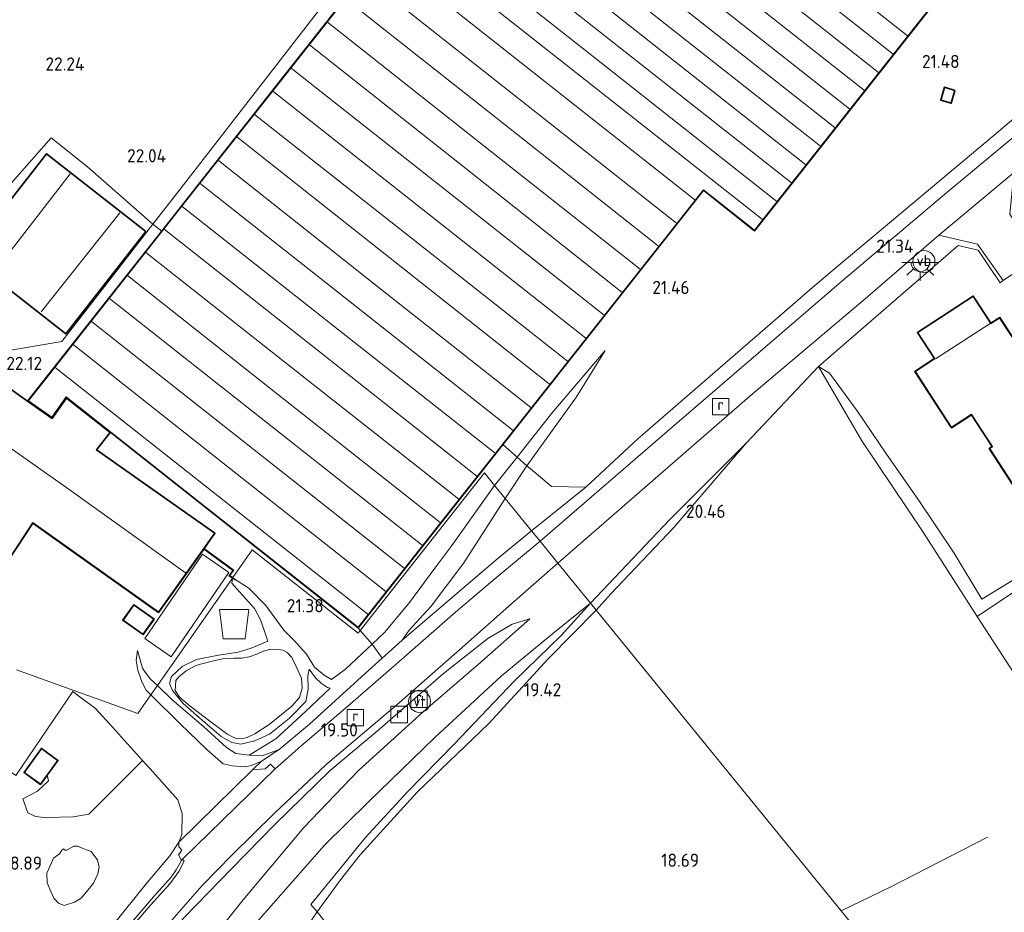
# Model space of a CAD drawing. Extents: x 196936 to 200438, y 361224 to 364196.
# Tile 67 of 256: x 197524 to 197659, y 363162 to 363284. Entities that reach past the tile are written whole.
import ezdxf
from ezdxf.enums import TextEntityAlignment as Align

# ---------------------------------------------------------------- set-up
doc = ezdxf.new("R2010")
doc.units = 0
for name, color, linetype, lineweight in [('B-ME-GR-BOUWLAND_AKKERBOUW-GV', 80, 'Continuous', 13), ('B-ME-GR-GRAS-GV', 60, 'Continuous', 13), ('B-ME-GR-HAAG-G', 90, 'GR-HAAG1', 13), ('B-ME-GW-TALUD_KRUIN-G', 90, 'Continuous', 18), ('B-ME-GW-TALUD_TEEN-G', 90, 'Continuous', 18), ('B-ME-IE-MEUBILAIR_WEGMEUBILAIR-S', 7, 'Continuous', 25), ('B-ME-IE-TERREINAFSCHEIDING_DOORGANG-G', 210, 'Continuous', 18), ('B-ME-IE-TERREINAFSCHEIDING_KUNSTMATIG_HEKWERK-G', 20, 'IE-TERREINAFSCHEIDING-KUNSTMATIG', 18), ('B-ME-IE-TERREINAFSCHEIDING_KUNSTMATIG_MUUR-GV', 90, 'Continuous', 18), ('B-ME-KG-KADASTRAAL_DAKRAND-G', 170, 'Continuous', 18), ('B-ME-KG-KADASTRAAL_NOK-G', 10, 'Continuous', 18), ('B-ME-KL-BRANDSTOF_LOCATIEPAAL-S', 40, 'Continuous', 25), ('B-ME-OG-BEBOUWING_BOERDERIJ-GV', 7, 'Continuous', 35), ('B-ME-OG-BEBOUWING_KAS-GV', 7, 'Continuous', 35), ('B-ME-OG-BEBOUWING_LOODS-GV', 7, 'Continuous', 35), ('B-ME-OG-BEBOUWING_SCHUUR-GV', 7, 'Continuous', 35), ('B-ME-OG-HOOGTEPUNT-S', 7, 'Continuous', 25), ('B-ME-OG-TERREIN_ERF-GV', 7, 'Continuous', 18), ('B-ME-OG-WATER_POEL-GV', 7, 'Continuous', 18), ('B-ME-RI-GWA_RIOOLPUT-S', 30, 'Continuous', 25), ('B-ME-RI-TANK_AARDGAS-GV', 7, 'Continuous', 18), ('B-ME-VH-VERHARDING_ASFALT-GV', 252, 'Continuous', 18), ('B-ME-VH-VERHARDING_ASFALT_GROEN-GV', 100, 'Continuous', 18), ('B-ME-VH-VERHARDING_STRAATBAKSTEEN-GV', 252, 'Continuous', 18), ('B-ME-VW-VERKEERSTEKEN_DRAAGCONSTRUCTIE-S', 7, 'Continuous', 25)]:
    doc.layers.add(name, color=color, linetype=linetype, lineweight=lineweight)
doc.layers.add('B-ME-OG-BEBOUWING_SILO-S', color=7, linetype='Continuous')
doc.styles.add('NLCS-ISO', font='NLCS-ISO.ttf')
doc.styles.add('NLCS-ISO-ANNOTATIVE-T18', font='NLCS-ISO.ttf', dxfattribs={"height": 1.8})
doc.linetypes.add('GR-HAAG1', pattern='A,6,[176,NLCS.SHX,S=0.125,R=0,X=0,Y=0],-2', length=8)
doc.linetypes.add('IE-TERREINAFSCHEIDING-KUNSTMATIG', pattern='A,4,[82,NLCS.SHX,S=0.75,R=90,X=0,Y=0],4,-2', length=10)

# ---------------------------------------------------------------- blocks, each defined once
blk = doc.blocks.new('SOG-OPSLAG-SO')
at = {"color": 0, "linetype": 'ByBlock', "lineweight": 18}
blk.add_lwpolyline([(-1.5, -2), (1.5, -2), (2, 2), (-2, 2)], close=True, dxfattribs=at)
blk = doc.blocks.new('SAL-HOOGTELABEL-SO')
at = {"color": 0, "linetype": 'ByBlock', "lineweight": -2, "style": 'NLCS-ISO-ANNOTATIVE-T18'}
blk.add_attdef('HOOGTE', text='', height=1.8, dxfattribs=at).set_placement((2.79, 0), align=Align.RIGHT)
blk = doc.blocks.new('SIE-WATER_VERKLIKKER_TRANSPORTLEIDING-SO')
at = {"color": 0, "linetype": 'ByBlock', "lineweight": 18}
blk.add_circle((0, 0), 1.5, dxfattribs=at)
at = {"color": 0, "linetype": 'ByBlock', "lineweight": 18, "style": 'NLCS-ISO'}
blk.add_text('vt', height=1.5, dxfattribs=at).set_placement((0, 0), align=Align.MIDDLE_CENTER)
blk = doc.blocks.new('SRI-PUT_INSPECTIEPUT_RIOOLPUT-SO')
at = {"color": 0, "linetype": 'ByBlock', "lineweight": 18}
blk.add_lwpolyline([(-1.12, -1.12), (1.12, -1.12), (1.12, 1.12), (-1.12, 1.12)], close=True, dxfattribs=at)
at = {"color": 0, "linetype": 'ByBlock', "lineweight": 18, "style": 'NLCS-ISO'}
blk.add_text('r', height=1.5, dxfattribs=at).set_placement((0, 0.28), align=Align.MIDDLE_CENTER)
blk = doc.blocks.new('SKL-ET_OV_LICHTPUNT-SO')
at = {"color": 0, "linetype": 'ByBlock', "lineweight": 18}
for points in [[(-1.25, 0), (-2.5, 0)], [(1.25, 0), (2.5, 0)], [(-0.92, -0.85), (-1.83, -1.7)], [(0, -1.25), (0, -2.5)], [(0.92, -0.85), (1.83, -1.7)]]:
    blk.add_lwpolyline(points, dxfattribs=at)
blk.add_lwpolyline([(0, 0), (1.25, 0, -1), (-1.25, 0)], format="xyb", close=True, dxfattribs=at)
blk = doc.blocks.new('SIE-WEG_PAAL_VERKEERSBORD-SO')
at = {"color": 0, "linetype": 'ByBlock', "lineweight": 18}
blk.add_circle((0, 0), 1.5, dxfattribs=at)
at = {"color": 0, "linetype": 'ByBlock', "lineweight": 18, "style": 'NLCS-ISO'}
blk.add_text('vb', height=1.5, dxfattribs=at).set_placement((0, 0.13), align=Align.MIDDLE_CENTER)

msp = doc.modelspace()

# ---------------------------------------------------------------- linework, layer by layer
at = {"layer": 'B-ME-GR-BOUWLAND_AKKERBOUW-GV'}
for points in [[(197574.882, 363294.638, 22.135), (197559.345, 363274.939, 21.988), (197543.808, 363255.24, 21.842), (197542.622, 363256.19, 21.766), (197545.707, 363260.164, 22.046), (197555.916, 363273.314, 22.202), (197566.283, 363286.667, 22.386)], [(197566.283, 363286.667, 22.386), (197555.916, 363273.314, 22.202), (197545.707, 363260.164, 22.046), (197542.622, 363256.19, 21.766), (197533.708, 363263.994, 21.964), (197528.744, 363267.985, 22.05), (197522.72, 363261.13, 22.185), (197516.051, 363253.154, 22.307), (197511.079, 363246.878, 22.074), (197509.334, 363247.941, 22.001), (197494.378, 363258.069, 21.829), (197492.508, 363259.264, 21.845), (197473.142, 363271.642, 22.001), (197466.602, 363275.083, 21.622), (197464.851, 363277.749, 21.596), (197458.196, 363287.888, 21.941)]]:
    msp.add_polyline3d(points, dxfattribs=at)
at = {"layer": 'B-ME-GR-GRAS-GV'}
for points in [[(197670.726, 363279.699, 21.434), (197657.324, 363268.317, 21.381), (197635.539, 363250.039, 21.261), (197632.559, 363247.539, 21.245), (197608.763, 363226.92, 20.927), (197601.658, 363220.324, 20.709), (197596.954, 363220.404, 20.738), (197594.862, 363222.182, 20.829), (197593.606, 363223.227, 20.822), (197600.387, 363232.672, 21.29), (197604.284, 363238.974, 21.463), (197597.004, 363230.438, 21.566), (197592.296, 363224.409, 21.489), (197590.319, 363226.137, 21.48), (197617.697, 363260.809, 21.48), (197624.674, 363255.3, 21.48), (197648.566, 363285.557, 21.48), (197672.458, 363315.815, 21.48), (197673.333, 363314.892, 21.584), (197688.495, 363294.822, 21.605)], [(197613.75, 363228.798, 21.008), (197595.405, 363212.949, 20.429), (197594.242, 363214.376, 20.387), (197601.658, 363220.324, 20.709), (197608.763, 363226.92, 20.927), (197632.559, 363247.539, 21.245), (197635.539, 363250.039, 21.261), (197657.324, 363268.317, 21.381), (197670.726, 363279.699, 21.434), (197688.495, 363294.822, 21.605), (197696.594, 363301.062, 21.68), (197701.135, 363303.577, 21.788), (197701.017, 363303.198, 21.785), (197701.291, 363302.064, 21.754), (197696.388, 363298.122, 21.701), (197690.03, 363292.963, 21.634), (197676.286, 363281.812, 21.642), (197666.812, 363274.165, 21.646), (197667.004, 363273.935, 21.656), (197650.892, 363260.493, 21.41), (197636.532, 363248.384, 21.308)], [(197650.046, 363273.101, 21.577), (197651.485, 363272.683, 21.577), (197651.995, 363274.439, 21.577), (197650.556, 363274.857, 21.577)], [(197655.042, 363253.453, 21.401), (197658.544, 363248.502, 21.401), (197658.165, 363248.173, 21.401), (197655.137, 363252.658, 21.401), (197652.426, 363253.291, 21.383), (197633.359, 363236.779, 21.104), (197623.571, 363226.373, 21.028), (197613.082, 363215.895, 20.638), (197602.275, 363204.519, 20.297), (197597.829, 363209.974, 20.459), (197624.002, 363232.725, 21.095), (197639.735, 363245.998, 21.287), (197649.811, 363254.671, 21.38)], [(197600.387, 363232.672, 21.29), (197593.606, 363223.227, 20.822), (197592.296, 363224.409, 21.489), (197597.004, 363230.438, 21.566), (197604.284, 363238.974, 21.463)], [(197682.1166, 363113.0362, 16.7874), (197677.3937, 363112.3493, 16.7718), (197666.2169, 363126.0632, 17.208), (197636.469, 363162.563, 18.786), (197603.048, 363203.57, 19.955), (197605.06, 363205.787, 20.024), (197613.63, 363214.831, 20.492), (197623.571, 363226.373, 21.028), (197633.359, 363236.779, 21.104), (197639.311, 363226.649, 20.844), (197647.647, 363214.218, 20.687), (197655.001, 363202.706, 20.472), (197671.83, 363176.79, 20.138), (197675.145, 363170.012, 19.743), (197676.463, 363166.892, 19.577), (197679.364, 363161.647, 19.157), (197682.224, 363158.284, 18.861), (197686.769, 363151.599, 18.095), (197692.1836, 363142.9148, 17.3223), (197698.7587, 363131.7427, 16.9762), (197705.3853, 363120.7368, 16.7045), (197703.0225, 363116.4024, 16.5472), (197694.1507, 363115.0193, 16.6988)], [(197592.296, 363224.409, 21.489), (197589.194, 363220.57, 21.563), (197587.811, 363222.267, 21.436), (197570.892, 363200.806, 21.466), (197570.595, 363201.159, 21.48), (197590.319, 363226.137, 21.48)], [(197605.06, 363205.787, 20.024), (197603.048, 363203.57, 19.955), (197602.275, 363204.519, 20.297), (197613.082, 363215.895, 20.638), (197623.571, 363226.373, 21.028), (197613.63, 363214.831, 20.492)], [(197593.606, 363223.227, 20.822), (197590.635, 363218.802, 20.531), (197589.194, 363220.57, 21.563), (197592.296, 363224.409, 21.489)], [(197574.257, 363200.568, 21.474), (197572.524, 363198.944, 21.379), (197570.892, 363200.806, 21.466), (197587.811, 363222.267, 21.436), (197589.194, 363220.57, 21.563), (197583.398, 363212.39, 21.646), (197581.063, 363209.307, 21.58), (197577.616, 363204.611, 21.567)], [(197601.658, 363220.324, 20.709), (197594.242, 363214.376, 20.387), (197590.635, 363218.802, 20.531), (197593.606, 363223.227, 20.822), (197594.862, 363222.182, 20.829), (197596.954, 363220.404, 20.738)], [(197576.585, 363199.457, 19.795), (197573.887, 363197.016, 19.876), (197572.524, 363198.944, 21.379), (197574.257, 363200.568, 21.474), (197577.616, 363204.611, 21.567), (197581.063, 363209.307, 21.58), (197583.398, 363212.39, 21.646), (197589.194, 363220.57, 21.563), (197590.635, 363218.802, 20.531), (197585, 363209.995, 20.125), (197580.577, 363204.112, 19.927), (197577.558, 363200.822, 19.888)], [(197589.688, 363210.668, 20.161), (197576.585, 363199.457, 19.795), (197577.558, 363200.822, 19.888), (197580.577, 363204.112, 19.927), (197585, 363209.995, 20.125), (197590.635, 363218.802, 20.531), (197594.242, 363214.376, 20.387)], [(197562.799, 363184.997, 19.298), (197559.288, 363181.941, 19.307), (197558.648, 363182.572, 19.341), (197557.898, 363181.949, 19.341), (197556.213, 363181.785, 19.345), (197557.427, 363182.963, 19.419), (197559.831, 363184.555, 19.548), (197563.955, 363188.011, 19.565), (197571.569, 363194.918, 19.806), (197573.887, 363197.016, 19.876), (197576.585, 363199.457, 19.795), (197589.688, 363210.668, 20.161), (197594.242, 363214.376, 20.387), (197595.405, 363212.949, 20.429), (197589.231, 363207.837, 20.202), (197583.857, 363203.27, 19.916), (197575.441, 363195.878, 19.679), (197568.854, 363190.208, 19.465)], [(197568.191, 363166.776, 18.849), (197565.024, 363162.448, 18.627), (197564.146, 363163.441, 18.821), (197567.596, 363167.661, 19.123), (197571.552, 363172.531, 19.178), (197577.327, 363178.785, 19.255), (197583.71, 363185.289, 19.534), (197591.924, 363193.93, 19.763), (197598.292, 363200.103, 19.979), (197602.275, 363204.519, 20.297), (197603.048, 363203.57, 19.955), (197596.523, 363196.941, 19.556), (197588.403, 363188.106, 19.18), (197578.643, 363178.768, 19.044), (197570.894, 363170.215, 18.917)], [(197525.044, 363181.417, 19.513), (197527.304, 363179.797, 19.513), (197528.203, 363181.05, 19.503), (197529.662, 363183.085, 19.513), (197527.402, 363184.705, 19.666)], [(197531.82, 363171.384, 18.688), (197530.999, 363170.92, 18.688), (197530.711, 363170.807, 18.688), (197530.403, 363171.001, 18.688), (197530.2, 363170.846, 18.688), (197530.075, 363170.59, 18.688), (197529.855, 363170.317, 18.688), (197529.077, 363169.725, 18.688), (197528.784, 363169.128, 18.688), (197528.164, 363167.696, 18.688), (197528.199, 363166.387, 18.688), (197528.674, 363165.2, 18.688), (197529.097, 363164.293, 18.688), (197529.731, 363163.601, 18.688), (197530.506, 363163.283, 18.688), (197531.906, 363163.76, 18.688), (197532.829, 363164.302, 18.688), (197533.554, 363165.173, 18.688), (197534.498, 363166.319, 18.688), (197535.101, 363167.632, 18.688), (197535.282, 363168.517, 18.688), (197535.054, 363169.519, 18.688), (197534.566, 363170.162, 18.688), (197534.205, 363170.635, 18.688), (197533.575, 363170.903, 18.688), (197533.08, 363171.061, 18.688), (197532.339, 363171.405, 18.688)]]:
    msp.add_polyline3d(points, close=True, dxfattribs=at)
for points in [[(197543.588, 363159.458, 18.65), (197549.348, 363166.021, 18.841), (197553.42, 363170.183, 19.04), (197559.186, 363175.898, 19.286), (197566.216, 363182.47, 19.4), (197575.854, 363190.652, 19.667), (197584.429, 363198.132, 19.908), (197591.925, 363204.791, 20.213), (197597.829, 363209.974, 20.459), (197602.275, 363204.519, 20.297), (197597.372, 363200.577, 20.428), (197590.11, 363194.577, 20.538), (197581.05, 363186.201, 20.529), (197572.026, 363177.428, 20.5), (197566.009, 363171.515, 20.464), (197556.742, 363160.953, 20.503)], [(197556.742, 363160.953, 20.503), (197566.009, 363171.515, 20.464), (197572.026, 363177.428, 20.5), (197581.05, 363186.201, 20.529), (197590.11, 363194.577, 20.538), (197597.372, 363200.577, 20.428), (197602.275, 363204.519, 20.297), (197598.292, 363200.103, 19.979), (197591.924, 363193.93, 19.763), (197583.71, 363185.289, 19.534), (197577.327, 363178.785, 19.255), (197571.552, 363172.531, 19.178), (197567.596, 363167.661, 19.123), (197564.146, 363163.441, 18.821), (197565.024, 363162.448, 18.627), (197564.323, 363161.441, 18.68)], [(197564.323, 363161.441, 18.68), (197565.024, 363162.448, 18.627), (197568.191, 363166.776, 18.849), (197570.894, 363170.215, 18.917), (197578.643, 363178.768, 19.044), (197588.403, 363188.106, 19.18), (197596.523, 363196.941, 19.556), (197603.048, 363203.57, 19.955), (197636.469, 363162.563, 18.786), (197666.2169, 363126.0632, 17.208)], [(197546.884, 363161.646, 18.73), (197553.364, 363168.325, 19.03), (197559.241, 363174.333, 19.216), (197566.806, 363181.678, 19.435), (197573.251, 363187.121, 19.629), (197582.231, 363194.905, 19.954), (197588.302, 363199.682, 20.123), (197591.615, 363201.671, 20.309), (197593.999, 363202.371, 20.444), (197587.353, 363196.468, 20.542), (197579.446, 363189.712, 20.525), (197570.645, 363181.692, 20.373), (197563.201, 363173.909, 20.39), (197554.902, 363164.044, 20.478), (197548.574, 363156.049, 20.474)], [(197548.574, 363156.049, 20.474), (197554.902, 363164.044, 20.478), (197563.201, 363173.909, 20.39), (197570.645, 363181.692, 20.373), (197579.446, 363189.712, 20.525), (197587.353, 363196.468, 20.542), (197593.999, 363202.371, 20.444), (197591.615, 363201.671, 20.309), (197588.302, 363199.682, 20.123), (197582.231, 363194.905, 19.954), (197573.251, 363187.121, 19.629), (197566.806, 363181.678, 19.435), (197559.241, 363174.333, 19.216), (197553.364, 363168.325, 19.03), (197546.884, 363161.646, 18.73)], [(197519.817, 363158.5919, 18.5718), (197512.2905, 363163.5151, 18.5579), (197505.6349, 363167.9527, 18.5296), (197515.155, 363182.163, 19.428), (197517.612, 363185.239, 19.657), (197523.934, 363181.012, 19.649), (197531.672, 363192.469, 20.075), (197532.293, 363192.006, 20.105), (197534.763, 363190.165, 20.11), (197536.67, 363188.073, 19.867), (197541.202, 363183.076, 19.59), (197542.665, 363181.463, 19.519), (197546.028, 363177.7, 19.303), (197546.589, 363175.848, 19.195), (197546.572, 363172.987, 19.069), (197546.138, 363171.939, 18.972), (197544.933, 363170.066, 18.853), (197541.887, 363166.46, 18.769), (197535.308, 363158.322, 18.562)], [(197535.308, 363158.322, 18.562), (197541.887, 363166.46, 18.769), (197544.933, 363170.066, 18.853), (197546.138, 363171.939, 18.972), (197546.142, 363171.304, 18.981), (197546.535, 363170.857, 18.938), (197546.116, 363170.219, 18.909), (197546.493, 363169.442, 18.87), (197545.777, 363168.1545, 18.8538), (197545.0858, 363167.1733, 18.8274), (197542.7083, 363164.4839, 18.7438), (197538.1441, 363159.1765, 18.6316)]]:
    msp.add_polyline3d(points, dxfattribs=at)
at = {"layer": 'B-ME-GR-HAAG-G'}
msp.add_polyline3d([(197515.155, 363182.163, 19.428), (197517.612, 363185.239, 19.657), (197523.934, 363181.012, 19.649), (197531.672, 363192.469, 20.075)], dxfattribs=at)
at = {"layer": 'B-ME-GW-TALUD_KRUIN-G'}
for points in [[(197604.284, 363238.974, 21.463), (197597.004, 363230.438, 21.566), (197592.296, 363224.409, 21.489), (197589.194, 363220.57, 21.563)], [(197665.856, 363211.498, 21.628), (197660.219, 363207.842, 21.599), (197655.651, 363205.066, 21.538), (197651.902, 363211.319, 21.565), (197646.951, 363218.646, 21.567), (197642.55, 363224.962, 21.517), (197638.666, 363230.743, 21.47), (197634.866, 363235.854, 21.271), (197633.359, 363236.779, 21.104)], [(197589.194, 363220.57, 21.563), (197583.398, 363212.39, 21.646), (197581.063, 363209.307, 21.58)], [(197581.063, 363209.307, 21.58), (197577.616, 363204.611, 21.567), (197574.257, 363200.568, 21.474), (197572.524, 363198.944, 21.379), (197568.858, 363195.504, 21.237), (197566.946, 363194.103, 21.127), (197565.968, 363194.689, 21.148), (197564.64, 363195.806, 21.165), (197563.553, 363197.584, 21.161), (197561.873, 363199.444, 21.131), (197560.459, 363200.814, 21.055), (197557.99, 363204.2, 21.076), (197555.714, 363206.563, 21.136), (197553.839, 363207.757, 21.156)], [(197602.275, 363204.519, 20.297), (197597.372, 363200.577, 20.428), (197590.11, 363194.577, 20.538), (197581.05, 363186.201, 20.529), (197572.026, 363177.428, 20.5), (197566.009, 363171.515, 20.464)], [(197526.199, 363124.183, 20.512), (197531.612, 363131.429, 20.466), (197537.446, 363140.003, 20.44), (197543.425, 363148.527, 20.482), (197548.574, 363156.049, 20.474), (197554.902, 363164.044, 20.478), (197563.201, 363173.909, 20.39), (197570.645, 363181.692, 20.373), (197579.446, 363189.712, 20.525), (197587.353, 363196.468, 20.542), (197593.999, 363202.371, 20.444)], [(197558.294, 363199.326, 20.501), (197555.989, 363198.371, 20.467), (197554.224, 363197.826, 20.403), (197551.544, 363197.436, 20.492), (197548.56, 363196.815, 20.475), (197546.619, 363195.87, 20.45), (197545.139, 363194.532, 20.471), (197544.857, 363193.573, 20.522), (197545.27, 363192.611, 20.526), (197546.721, 363190.843, 20.607), (197549.692, 363188.265, 20.611), (197551.906, 363186.333, 20.56), (197553.367, 363185.53, 20.501), (197554.605, 363185.302, 20.412), (197556.506, 363185.738, 20.408), (197558.532, 363186.64, 20.391), (197561.217, 363188.842, 20.374), (197563.487, 363191.1, 20.446), (197563.806, 363192.778, 20.547), (197563.751, 363194.598, 20.611), (197563.94, 363195.539, 20.645)], [(197543.218, 363193.289, 20.642), (197542.281, 363194.136, 20.586), (197541.544, 363195.089, 20.491), (197541.212, 363195.673, 20.503), (197540.522, 363198.076, 20.479)], [(197566.784, 363192.917, 20.547), (197563.386, 363189.695, 20.425), (197559.382, 363186.011, 20.344), (197555.758, 363183.786, 20.289)], [(197566.009, 363171.515, 20.464), (197556.742, 363160.953, 20.503), (197548.979, 363151.132, 20.557), (197543.929, 363143.804, 20.581), (197535.102, 363131.129, 20.404), (197527.736, 363120.996, 20.509)]]:
    msp.add_polyline3d(points, dxfattribs=at)
at = {"layer": 'B-ME-GW-TALUD_TEEN-G'}
for points in [[(197604.284, 363238.974, 21.463), (197600.387, 363232.672, 21.29), (197593.606, 363223.227, 20.822), (197590.635, 363218.802, 20.531)], [(197613.63, 363214.831, 20.492), (197623.571, 363226.373, 21.028)], [(197590.635, 363218.802, 20.531), (197585, 363209.995, 20.125), (197580.577, 363204.112, 19.927), (197577.558, 363200.822, 19.888), (197576.585, 363199.457, 19.795)], [(197613.63, 363214.831, 20.492), (197605.06, 363205.787, 20.024), (197603.048, 363203.57, 19.955)], [(197558.294, 363199.326, 20.501), (197557.888, 363200.559, 20.543), (197557.301, 363202.239, 20.535), (197556.453, 363203.774, 20.535), (197554.44, 363206.071, 20.636), (197553.356, 363207.244, 20.692), (197553.448, 363207.914, 20.812)], [(197603.048, 363203.57, 19.955), (197596.523, 363196.941, 19.556), (197588.403, 363188.106, 19.18), (197578.643, 363178.768, 19.044), (197570.894, 363170.215, 18.917), (197568.191, 363166.776, 18.849), (197565.024, 363162.448, 18.627), (197564.323, 363161.441, 18.68), (197556.954, 363150.391, 18.295)], [(197593.999, 363202.371, 20.444), (197591.615, 363201.671, 20.309), (197588.302, 363199.682, 20.123), (197582.231, 363194.905, 19.954), (197573.251, 363187.121, 19.629), (197566.806, 363181.678, 19.435), (197559.241, 363174.333, 19.216), (197553.364, 363168.325, 19.03), (197546.884, 363161.646, 18.73), (197541.363, 363155.379, 18.566), (197536.2506, 363149.5618, 18.4416), (197536.22, 363149.5223, 18.4416), (197534.913, 363148.034, 18.41), (197530.863, 363142.621, 18.342), (197526.178, 363135.186, 18.258), (197520.54, 363126.284, 18.139), (197516.969, 363119.962, 18.148), (197513.35, 363114.329, 18.144)], [(197540.522, 363198.076, 20.479), (197540.326, 363196.683, 20.363), (197540.539, 363195.361, 20.312), (197541.11, 363193.773, 20.234), (197541.692, 363192.646, 20.185), (197542.331, 363192.019, 20.122)], [(197563.94, 363195.539, 20.645), (197564.803, 363194.334, 20.645), (197565.604, 363193.561, 20.641), (197566.437, 363193.025, 20.577), (197566.784, 363192.917, 20.547)], [(197542.331, 363192.019, 20.122), (197546.28, 363188.123, 19.827), (197549.994, 363184.501, 19.547), (197552.186, 363182.599, 19.377)], [(197559.831, 363184.555, 19.548), (197557.427, 363182.963, 19.419), (197556.693, 363182.641, 19.392), (197556.06, 363182.363, 19.371), (197555.174, 363182.195, 19.403), (197553.435, 363182.333, 19.404), (197552.186, 363182.599, 19.377)]]:
    msp.add_polyline3d(points, dxfattribs=at)
at = {"layer": 'B-ME-IE-TERREINAFSCHEIDING_DOORGANG-G'}
msp.add_polyline3d([(197632.559, 363247.539, 21.245), (197635.539, 363250.039, 21.261)], dxfattribs=at)
at = {"layer": 'B-ME-IE-TERREINAFSCHEIDING_KUNSTMATIG_HEKWERK-G'}
for points in [[(197670.726, 363279.699, 21.434), (197657.324, 363268.317, 21.381), (197635.539, 363250.039, 21.261)], [(197658.544, 363248.502, 21.401), (197658.165, 363248.173, 21.401), (197655.137, 363252.658, 21.401), (197652.426, 363253.291, 21.383), (197633.359, 363236.779, 21.104)], [(197608.763, 363226.92, 20.927), (197632.559, 363247.539, 21.245)], [(197633.359, 363236.779, 21.104), (197623.571, 363226.373, 21.028)], [(197666.559, 363210.419, 21.324), (197655.001, 363202.706, 20.472), (197647.647, 363214.218, 20.687), (197639.311, 363226.649, 20.844), (197633.359, 363236.779, 21.104)], [(197608.763, 363226.92, 20.927), (197601.658, 363220.324, 20.709), (197596.954, 363220.404, 20.738), (197594.862, 363222.182, 20.829), (197593.606, 363223.227, 20.822), (197592.296, 363224.409, 21.489), (197590.319, 363226.137, 21.48)], [(197623.571, 363226.373, 21.028), (197613.082, 363215.895, 20.638), (197602.275, 363204.519, 20.297)], [(197601.658, 363220.324, 20.709), (197594.242, 363214.376, 20.387)], [(197576.585, 363199.457, 19.795), (197589.688, 363210.668, 20.161), (197594.242, 363214.376, 20.387)], [(197565.024, 363162.448, 18.627), (197564.146, 363163.441, 18.821), (197567.596, 363167.661, 19.123), (197571.552, 363172.531, 19.178), (197577.327, 363178.785, 19.255), (197583.71, 363185.289, 19.534), (197591.924, 363193.93, 19.763), (197598.292, 363200.103, 19.979), (197602.275, 363204.519, 20.297)], [(197671.83, 363176.79, 20.138), (197655.001, 363202.706, 20.472)], [(197570.595, 363201.159, 21.48), (197570.892, 363200.806, 21.466)], [(197570.892, 363200.806, 21.466), (197572.524, 363198.944, 21.379), (197573.887, 363197.016, 19.876)], [(197559.831, 363184.555, 19.548), (197563.955, 363188.011, 19.565), (197571.569, 363194.918, 19.806), (197573.887, 363197.016, 19.876), (197576.585, 363199.457, 19.795)], [(197533.372, 363156.319, 18.484), (197535.308, 363158.322, 18.562), (197541.887, 363166.46, 18.769), (197544.933, 363170.066, 18.853), (197546.138, 363171.939, 18.972), (197546.572, 363172.987, 19.069), (197546.589, 363175.848, 19.195), (197546.028, 363177.7, 19.303), (197542.665, 363181.463, 19.519), (197541.202, 363183.076, 19.59), (197536.67, 363188.073, 19.867), (197534.763, 363190.165, 20.11), (197532.293, 363192.006, 20.105), (197531.672, 363192.469, 20.075)], [(197555.758, 363183.786, 20.289), (197553.92, 363184.036, 20.42), (197552.636, 363184.815, 20.492), (197549.527, 363187.714, 20.619), (197545.245, 363191.316, 20.619), (197543.218, 363193.289, 20.642)], [(197555.758, 363183.786, 20.289), (197557.509, 363183.693, 19.811), (197559.831, 363184.555, 19.548)], [(197528.203, 363181.05, 19.503), (197528.384, 363180.284, 19.476), (197526.866, 363178.881, 19.354), (197524.863, 363177.854, 19.231), (197525.533, 363175.928, 19.065), (197526.596, 363175.444, 19.073), (197528.18, 363175.257, 19.073), (197529.913, 363175.332, 19.057), (197531.757, 363175.392, 19.112), (197533.867, 363175.755, 19.108), (197539.715, 363181.595, 19.54), (197541.202, 363183.076, 19.59)], [(197656.418, 363172.608, 19.857), (197643.132, 363165.812, 19.136), (197636.469, 363162.563, 18.786)], [(197582.679, 363135.113, 17.526), (197581.309, 363137.927, 17.659), (197577.904, 363144.138, 18.023), (197577.283, 363145.316, 18.023), (197574.324, 363150.655, 18.123), (197569.051, 363157.371, 18.434), (197565.024, 363162.448, 18.627)]]:
    msp.add_polyline3d(points, dxfattribs=at)
at = {"layer": 'B-ME-IE-TERREINAFSCHEIDING_KUNSTMATIG_MUUR-GV'}
for points in [[(197553.506, 363207.996, 21.068), (197553.448, 363207.914, 20.812), (197552.983, 363208.255, 20.622), (197553.491, 363208.987, 20.622), (197549.535, 363211.899, 20.622), (197549.593, 363211.98, 21.261), (197553.629, 363209.01, 21.301), (197553.121, 363208.278, 21.07)], [(197553.839, 363207.757, 21.156), (197553.781, 363207.676, 21.156), (197553.448, 363207.914, 20.812), (197553.506, 363207.996, 21.068)]]:
    msp.add_polyline3d(points, close=True, dxfattribs=at)
at = {"layer": 'B-ME-KG-KADASTRAAL_DAKRAND-G'}
for points in [[(197624.666, 363255.37, 25.628), (197617.689, 363260.879, 25.629), (197594.138, 363231.054, 25.628), (197570.587, 363201.229, 25.628), (197550.685, 363216.944, 25.706), (197530.783, 363232.659, 25.784), (197528.838, 363229.871, 24.073), (197525.633, 363232.115, 24.065), (197550.292, 363263.38, 24.954), (197574.952, 363294.646, 25.842), (197550.199, 363314.232, 25.784), (197525.446, 363333.819, 25.725), (197549.279, 363364.008, 25.708), (197573.112, 363394.198, 25.691), (197597.931, 363374.6, 25.678), (197622.75, 363355.002, 25.664), (197647.569, 363335.405, 25.651), (197672.388, 363315.807, 25.638), (197648.527, 363285.588, 25.633)], [(197651.451, 363272.745, 23.049), (197650.108, 363273.135, 23.047), (197650.59, 363274.795, 23.282), (197651.933, 363274.405, 23.292)], [(197530.724, 363241.295, 24.12), (197517.251, 363251.837, 24.206), (197528.118, 363265.725, 24.157), (197541.591, 363255.183, 24.145)], [(197528.878, 363229.666, 24.065), (197530.814, 363232.443, 23.96), (197536.716, 363227.783, 23.909), (197534.858, 363225.431, 23.96), (197551.002, 363214.049, 24.074), (197543.371, 363203.315, 24.074), (197526.214, 363215.512, 23.979), (197526.186, 363215.47, 22.671), (197521.625, 363208.568, 22.671), (197508.979, 363217.547, 22.671), (197513.754, 363224.272, 22.671), (197513.783, 363224.313, 24.062), (197507.483, 363228.785, 24.062), (197514.854, 363239.584, 24.062), (197525.501, 363232.024, 24.064)], [(197541.256, 363200.295, 23.131), (197538.58, 363202.199, 23.133), (197540.03, 363204.238, 23.133), (197542.707, 363202.334, 23.133)], [(197527.293, 363179.867, 21.476), (197525.114, 363181.429, 21.472), (197527.414, 363184.636, 21.472), (197529.592, 363183.074, 21.455)]]:
    msp.add_polyline3d(points, close=True, dxfattribs=at)
msp.add_polyline3d([(197677.613, 363193.536, 24.431), (197656.736, 363225.593, 24.399), (197657.128, 363225.849, 24.468), (197654.246, 363230.274, 24.516), (197651.538, 363228.51, 24.484), (197646.594, 363236.102, 24.442), (197649.225, 363237.816, 24.442), (197649.267, 363237.843, 27.611), (197646.944, 363241.411, 26.765), (197654.472, 363246.314, 26.773), (197656.885, 363242.61, 27.104), (197656.926, 363242.637, 24.249), (197658.082, 363243.39, 24.249), (197663.135, 363235.631, 24.262)], dxfattribs=at)
at = {"layer": 'B-ME-KG-KADASTRAAL_NOK-G'}
for points in [[(197546.341, 363360.206, 26.44), (197571.14, 363340.625, 26.425), (197595.939, 363321.045, 26.41), (197620.739, 363301.464, 26.395), (197645.538, 363281.884, 26.38)], [(197544.365, 363357.703, 26.44), (197569.164, 363338.122, 26.425), (197593.963, 363318.542, 26.41), (197618.763, 363298.961, 26.395), (197643.562, 363279.381, 26.38)], [(197542.387, 363355.198, 26.44), (197567.186, 363335.618, 26.425), (197591.985, 363316.037, 26.41), (197616.785, 363296.457, 26.395), (197641.584, 363276.877, 26.38)], [(197540.417, 363352.702, 26.518), (197565.225, 363333.134, 26.484), (197590.034, 363313.565, 26.451), (197614.842, 363293.997, 26.418), (197639.651, 363274.429, 26.384)], [(197538.402, 363350.15, 26.518), (197563.21, 363330.581, 26.484), (197588.019, 363311.013, 26.451), (197612.827, 363291.444, 26.418), (197637.636, 363271.876, 26.384)], [(197536.402, 363347.616, 26.518), (197561.21, 363328.048, 26.484), (197586.019, 363308.479, 26.451), (197610.827, 363288.911, 26.418), (197635.636, 363269.343, 26.384)], [(197534.406, 363345.088, 26.518), (197559.214, 363325.52, 26.484), (197584.022, 363305.951, 26.451), (197608.831, 363286.383, 26.418), (197633.639, 363266.815, 26.384)], [(197532.422, 363342.574, 26.518), (197557.23, 363323.006, 26.484), (197582.038, 363303.438, 26.451), (197606.847, 363283.87, 26.418), (197631.655, 363264.302, 26.384)], [(197530.465, 363340.095, 26.518), (197555.273, 363320.527, 26.484), (197580.081, 363300.959, 26.451), (197604.89, 363281.391, 26.418), (197629.698, 363261.823, 26.384)], [(197528.47, 363337.568, 26.518), (197553.278, 363318, 26.484), (197578.086, 363298.432, 26.451), (197602.894, 363278.864, 26.418), (197627.702, 363259.296, 26.384)], [(197526.509, 363335.085, 26.518), (197551.317, 363315.517, 26.484), (197576.125, 363295.949, 26.451), (197600.933, 363276.381, 26.418), (197625.741, 363256.813, 26.384)], [(197616.536, 363259.5, 26.521), (197595.195, 363276.337, 26.554), (197573.855, 363293.174, 26.588)], [(197571.362, 363290.014, 26.693), (197592.694, 363273.168, 26.6), (197614.027, 363256.322, 26.507)], [(197611.572, 363253.214, 26.557), (197590.25, 363270.071, 26.622), (197568.929, 363286.929, 26.687)], [(197566.411, 363283.737, 26.694), (197587.742, 363266.892, 26.627), (197609.073, 363250.048, 26.56)], [(197606.584, 363246.896, 26.553), (197585.276, 363263.768, 26.609), (197563.969, 363280.64, 26.665)], [(197561.477, 363277.48, 26.701), (197582.803, 363260.634, 26.63), (197604.129, 363243.788, 26.56)], [(197601.65, 363240.647, 26.553), (197580.312, 363257.477, 26.627), (197558.974, 363274.307, 26.701)], [(197556.468, 363271.129, 26.681), (197577.814, 363254.312, 26.606), (197599.16, 363237.495, 26.532)], [(197596.688, 363234.363, 26.558), (197575.376, 363251.222, 26.6), (197554.064, 363268.081, 26.643)], [(197551.534, 363264.873, 26.677), (197572.853, 363248.026, 26.62), (197594.173, 363231.179, 26.562)], [(197520.76, 363249.462, 25.994), (197531.347, 363263.044, 26.019)], [(197591.724, 363228.078, 26.555), (197570.397, 363244.914, 26.609), (197549.071, 363261.751, 26.663)], [(197546.598, 363258.615, 26.677), (197567.934, 363241.792, 26.618), (197589.27, 363224.969, 26.558)], [(197527.391, 363244.229, 26.043), (197538.082, 363257.731, 26.043)], [(197586.796, 363221.836, 26.562), (197565.48, 363238.683, 26.614), (197544.165, 363255.531, 26.667)], [(197541.658, 363252.352, 26.751), (197562.987, 363235.524, 26.656), (197584.316, 363218.696, 26.562)], [(197581.799, 363215.509, 26.516), (197560.476, 363232.343, 26.58), (197539.153, 363249.177, 26.645)], [(197579.352, 363212.409, 26.516), (197558.029, 363229.242, 26.58), (197536.707, 363246.075, 26.645)], [(197576.877, 363209.275, 26.516), (197555.555, 363226.107, 26.58), (197534.234, 363242.939, 26.645)], [(197649.338, 363237.814, 29.446), (197656.803, 363242.644, 29.477)], [(197574.371, 363206.102, 26.516), (197553.051, 363222.933, 26.58), (197531.731, 363239.765, 26.645)], [(197571.926, 363203.005, 26.516), (197550.606, 363219.836, 26.58), (197529.287, 363236.667, 26.645)], [(197547.069, 363208.632, 26.272), (197531.177, 363220.03, 26.228), (197511.183, 363234.117, 26.204)]]:
    msp.add_polyline3d(points, dxfattribs=at)
at = {"layer": 'B-ME-OG-BEBOUWING_BOERDERIJ-GV'}
msp.add_polyline3d([(197665.856, 363211.498, 21.628), (197656.667, 363225.608, 21.555), (197657.059, 363225.863, 21.592), (197654.232, 363230.205, 21.574), (197651.524, 363228.441, 21.616), (197646.525, 363236.117, 21.449), (197649.198, 363237.858, 21.433), (197646.875, 363241.426, 21.268), (197654.487, 363246.383, 21.335), (197656.899, 363242.679, 21.308), (197658.097, 363243.459, 21.308), (197663.204, 363235.616, 21.308)], dxfattribs=at)
at = {"layer": 'B-ME-OG-BEBOUWING_KAS-GV'}
msp.add_polyline3d([(197648.566, 363285.557, 21.48), (197624.674, 363255.3, 21.48), (197617.697, 363260.809, 21.48), (197590.319, 363226.137, 21.48), (197570.595, 363201.159, 21.48), (197550.694, 363216.873, 21.544), (197530.793, 363232.588, 21.608), (197528.853, 363229.805, 21.608), (197525.561, 363232.104, 21.816), (197526.905, 363233.809, 21.977), (197543.808, 363255.24, 21.842), (197559.345, 363274.939, 21.988), (197574.882, 363294.638, 22.135), (197550.129, 363314.225, 22.077), (197525.376, 363333.811, 22.019), (197549.24, 363364.039, 21.75), (197573.104, 363394.268, 21.48), (197584.154, 363385.542, 21.421), (197606.23, 363368.11, 21.436), (197628.306, 363350.678, 21.45), (197650.382, 363333.247, 21.465), (197672.458, 363315.815, 21.48)], close=True, dxfattribs=at)
at = {"layer": 'B-ME-OG-BEBOUWING_LOODS-GV'}
msp.add_polyline3d([(197525.53, 363232.065, 21.816), (197528.865, 363229.736, 21.608), (197530.804, 363232.516, 21.608), (197536.786, 363227.792, 21.622), (197534.93, 363225.441, 21.622), (197551.072, 363214.061, 21.403), (197549.593, 363211.98, 21.261), (197549.535, 363211.899, 20.622), (197543.383, 363203.245, 20.42), (197526.227, 363215.441, 20.395), (197521.638, 363208.497, 19.956), (197508.909, 363217.535, 20.099), (197513.713, 363224.301, 19.983), (197507.415, 363228.773, 20.032), (197510.906, 363233.887, 20.089), (197514.842, 363239.654, 22.043)], close=True, dxfattribs=at)
at = {"layer": 'B-ME-OG-BEBOUWING_SCHUUR-GV'}
for points in [[(197651.995, 363274.439, 21.577), (197651.485, 363272.683, 21.577), (197650.046, 363273.101, 21.577), (197650.556, 363274.857, 21.577)], [(197541.661, 363255.191, 22.062), (197530.733, 363241.225, 22.099), (197517.181, 363251.829, 22.148), (197528.109, 363265.796, 22.148)], [(197542.776, 363202.345, 20.474), (197541.268, 363200.225, 20.474), (197538.51, 363202.187, 20.474), (197540.018, 363204.307, 20.474)], [(197528.203, 363181.05, 19.503), (197527.304, 363179.797, 19.513), (197525.044, 363181.417, 19.513), (197527.402, 363184.705, 19.666), (197529.662, 363183.085, 19.513)]]:
    msp.add_polyline3d(points, close=True, dxfattribs=at)
at = {"layer": 'B-ME-OG-TERREIN_ERF-GV'}
for points in [[(197528.744, 363267.985, 22.05), (197533.708, 363263.994, 21.964), (197542.622, 363256.19, 21.766), (197530.196, 363240.184, 22.063), (197518.12, 363238.155, 22.096), (197514.676, 363239.912, 22.043), (197514.435, 363239.629, 22.02), (197506.984, 363244.498, 21.853), (197506.846, 363244.288, 21.853), (197497.955, 363250.098, 21.68), (197497.63, 363249.601, 21.453), (197496.485, 363250.355, 21.476), (197496.609, 363250.541, 21.486), (197493.525, 363252.597, 21.597), (197489.955, 363254.988, 21.388), (197492.508, 363259.264, 21.845), (197494.378, 363258.069, 21.829), (197509.334, 363247.941, 22.001), (197511.079, 363246.878, 22.074), (197516.051, 363253.154, 22.307), (197522.72, 363261.13, 22.185)], [(197517.181, 363251.829, 22.148), (197530.733, 363241.225, 22.099), (197541.661, 363255.191, 22.062), (197528.109, 363265.796, 22.148)], [(197651.902, 363211.319, 21.565), (197655.651, 363205.066, 21.538), (197660.219, 363207.842, 21.599), (197665.856, 363211.498, 21.628), (197666.559, 363210.419, 21.324), (197655.001, 363202.706, 20.472), (197647.647, 363214.218, 20.687), (197639.311, 363226.649, 20.844), (197633.359, 363236.779, 21.104), (197634.866, 363235.854, 21.271), (197638.666, 363230.743, 21.47), (197642.55, 363224.962, 21.517), (197646.951, 363218.646, 21.567)], [(197556.162, 363211.794, 21.421), (197570.598, 363200.433, 21.417), (197570.892, 363200.806, 21.466), (197572.524, 363198.944, 21.379), (197568.858, 363195.504, 21.237), (197566.946, 363194.103, 21.127), (197565.968, 363194.689, 21.148), (197564.64, 363195.806, 21.165), (197563.553, 363197.584, 21.161), (197561.873, 363199.444, 21.131), (197560.459, 363200.814, 21.055), (197557.99, 363204.2, 21.076), (197555.714, 363206.563, 21.136), (197553.839, 363207.757, 21.156), (197553.506, 363207.996, 21.068)], [(197549.371, 363211.184, 20.618), (197541.494, 363199.693, 20.47), (197545.109, 363197.215, 20.618), (197552.986, 363208.706, 20.618)], [(197553.367, 363185.53, 20.501), (197554.605, 363185.302, 20.412), (197556.506, 363185.738, 20.408), (197558.532, 363186.64, 20.391), (197561.217, 363188.842, 20.374), (197563.487, 363191.1, 20.446), (197563.806, 363192.778, 20.547), (197563.751, 363194.598, 20.611), (197563.94, 363195.539, 20.645), (197564.803, 363194.334, 20.645), (197565.604, 363193.561, 20.641), (197566.437, 363193.025, 20.577), (197566.784, 363192.917, 20.547), (197563.386, 363189.695, 20.425), (197559.382, 363186.011, 20.344), (197555.758, 363183.786, 20.289), (197553.92, 363184.036, 20.42), (197552.636, 363184.815, 20.492), (197549.527, 363187.714, 20.619), (197545.245, 363191.316, 20.619), (197543.218, 363193.289, 20.642), (197553.448, 363207.914, 20.812), (197553.356, 363207.244, 20.692), (197554.44, 363206.071, 20.636), (197556.453, 363203.774, 20.535), (197557.301, 363202.239, 20.535), (197557.888, 363200.559, 20.543), (197558.294, 363199.326, 20.501), (197555.989, 363198.371, 20.467), (197554.224, 363197.826, 20.403), (197551.544, 363197.436, 20.492), (197548.56, 363196.815, 20.475), (197546.619, 363195.87, 20.45), (197545.139, 363194.532, 20.471), (197544.857, 363193.573, 20.522), (197545.27, 363192.611, 20.526), (197546.721, 363190.843, 20.607), (197549.692, 363188.265, 20.611), (197551.906, 363186.333, 20.56)], [(197553.448, 363207.914, 20.812), (197553.781, 363207.676, 21.156), (197553.839, 363207.757, 21.156), (197555.714, 363206.563, 21.136), (197557.99, 363204.2, 21.076), (197560.459, 363200.814, 21.055), (197561.873, 363199.444, 21.131), (197563.553, 363197.584, 21.161), (197564.64, 363195.806, 21.165), (197565.968, 363194.689, 21.148), (197566.946, 363194.103, 21.127), (197568.858, 363195.504, 21.237), (197572.524, 363198.944, 21.379), (197573.887, 363197.016, 19.876), (197571.569, 363194.918, 19.806), (197563.955, 363188.011, 19.565), (197559.831, 363184.555, 19.548), (197557.509, 363183.693, 19.811), (197555.758, 363183.786, 20.289), (197559.382, 363186.011, 20.344), (197563.386, 363189.695, 20.425), (197566.784, 363192.917, 20.547), (197566.437, 363193.025, 20.577), (197565.604, 363193.561, 20.641), (197564.803, 363194.334, 20.645), (197563.94, 363195.539, 20.645), (197563.751, 363194.598, 20.611), (197563.806, 363192.778, 20.547), (197563.487, 363191.1, 20.446), (197561.217, 363188.842, 20.374), (197558.532, 363186.64, 20.391), (197556.506, 363185.738, 20.408), (197554.605, 363185.302, 20.412), (197553.367, 363185.53, 20.501), (197551.906, 363186.333, 20.56), (197549.692, 363188.265, 20.611), (197546.721, 363190.843, 20.607), (197545.27, 363192.611, 20.526), (197544.857, 363193.573, 20.522), (197545.139, 363194.532, 20.471), (197546.619, 363195.87, 20.45), (197548.56, 363196.815, 20.475), (197551.544, 363197.436, 20.492), (197554.224, 363197.826, 20.403), (197555.989, 363198.371, 20.467), (197558.294, 363199.326, 20.501), (197557.888, 363200.559, 20.543), (197557.301, 363202.239, 20.535), (197556.453, 363203.774, 20.535), (197554.44, 363206.071, 20.636), (197553.356, 363207.244, 20.692)], [(197538.51, 363202.187, 20.474), (197541.268, 363200.225, 20.474), (197542.776, 363202.345, 20.474), (197540.018, 363204.307, 20.474)], [(197543.218, 363193.289, 20.642), (197542.331, 363192.019, 20.122), (197541.692, 363192.646, 20.185), (197541.11, 363193.773, 20.234), (197540.539, 363195.361, 20.312), (197540.326, 363196.683, 20.363), (197540.522, 363198.076, 20.479), (197541.212, 363195.673, 20.503), (197541.544, 363195.089, 20.491), (197542.281, 363194.136, 20.586)], [(197553.828, 363186.127, 19.812), (197554.658, 363186.014, 19.812), (197555.469, 363186.206, 19.812), (197556.532, 363186.695, 19.812), (197558.486, 363187.969, 19.812), (197561.54, 363190.451, 19.812), (197562.606, 363191.634, 19.812), (197562.961, 363192.914, 19.812), (197562.876, 363194.283, 19.812), (197562.129, 363195.894, 19.812), (197561.537, 363197.091, 19.812), (197560.906, 363197.781, 19.812), (197560.346, 363198.098, 19.812), (197559.728, 363198.213, 19.812), (197558.704, 363198.231, 19.812), (197557.64, 363197.953, 19.812), (197556.805, 363197.584, 19.812), (197555.725, 363197.187, 19.812), (197554.677, 363197.028, 19.812), (197553.679, 363197.013, 19.812), (197552.317, 363196.987, 19.812), (197550.881, 363196.639, 19.812), (197549.1, 363196.187, 19.812), (197548.374, 363195.954, 19.812), (197547.168, 363195.303, 19.812), (197546.15, 363194.475, 19.812), (197545.748, 363193.956, 19.812), (197545.685, 363193.271, 19.812), (197545.655, 363192.611, 19.812), (197546.228, 363191.718, 19.812), (197547.691, 363190.493, 19.812), (197550.753, 363188.145, 19.812), (197552.81, 363186.628, 19.812)], [(197555.758, 363183.786, 20.289), (197557.509, 363183.693, 19.811), (197559.831, 363184.555, 19.548), (197557.427, 363182.963, 19.419), (197556.693, 363182.641, 19.392), (197556.06, 363182.363, 19.371), (197555.174, 363182.195, 19.403), (197553.435, 363182.333, 19.404), (197552.186, 363182.599, 19.377), (197549.994, 363184.501, 19.547), (197546.28, 363188.123, 19.827), (197542.331, 363192.019, 20.122), (197543.218, 363193.289, 20.642), (197545.245, 363191.316, 20.619), (197549.527, 363187.714, 20.619), (197552.636, 363184.815, 20.492), (197553.92, 363184.036, 20.42)]]:
    msp.add_polyline3d(points, close=True, dxfattribs=at)
for points in [[(197518.12, 363238.155, 22.096), (197530.196, 363240.184, 22.063), (197542.622, 363256.19, 21.766), (197543.808, 363255.24, 21.842), (197526.905, 363233.809, 21.977), (197525.561, 363232.104, 21.816), (197528.853, 363229.805, 21.608), (197530.793, 363232.588, 21.608), (197550.694, 363216.873, 21.544), (197570.595, 363201.159, 21.48), (197570.892, 363200.806, 21.466), (197570.598, 363200.433, 21.417), (197556.162, 363211.794, 21.421), (197553.506, 363207.996, 21.068), (197553.121, 363208.278, 21.07), (197553.629, 363209.01, 21.301), (197549.593, 363211.98, 21.261), (197551.072, 363214.061, 21.403), (197534.93, 363225.441, 21.622), (197536.786, 363227.792, 21.622), (197530.804, 363232.516, 21.608), (197528.865, 363229.736, 21.608), (197525.53, 363232.065, 21.816), (197514.842, 363239.654, 22.043)], [(197660.219, 363207.842, 21.599), (197655.651, 363205.066, 21.538), (197651.902, 363211.319, 21.565), (197646.951, 363218.646, 21.567), (197642.55, 363224.962, 21.517), (197638.666, 363230.743, 21.47), (197634.866, 363235.854, 21.271), (197633.359, 363236.779, 21.104), (197652.426, 363253.291, 21.383), (197655.137, 363252.658, 21.401), (197658.165, 363248.173, 21.401), (197658.544, 363248.502, 21.401), (197663.239, 363251.665, 21.401)], [(197663.204, 363235.616, 21.308), (197658.097, 363243.459, 21.308), (197656.899, 363242.679, 21.308), (197654.487, 363246.383, 21.335), (197646.875, 363241.426, 21.268), (197649.198, 363237.858, 21.433), (197646.525, 363236.117, 21.449), (197651.524, 363228.441, 21.616), (197654.232, 363230.205, 21.574), (197657.059, 363225.863, 21.592), (197656.667, 363225.608, 21.555), (197665.856, 363211.498, 21.628)], [(197521.638, 363208.497, 19.956), (197526.227, 363215.441, 20.395), (197543.383, 363203.245, 20.42), (197549.535, 363211.899, 20.622), (197553.491, 363208.987, 20.622), (197552.983, 363208.255, 20.622), (197553.448, 363207.914, 20.812), (197543.218, 363193.289, 20.642), (197542.281, 363194.136, 20.586), (197541.544, 363195.089, 20.491), (197541.212, 363195.673, 20.503), (197540.522, 363198.076, 20.479), (197540.326, 363196.683, 20.363), (197540.539, 363195.361, 20.312), (197541.11, 363193.773, 20.234), (197541.692, 363192.646, 20.185), (197542.331, 363192.019, 20.122), (197540.562, 363189.491, 20.047), (197524.026, 363195.405, 19.909)], [(197671.83, 363176.79, 20.138), (197655.001, 363202.706, 20.472), (197666.559, 363210.419, 21.324)], [(197524.026, 363195.405, 19.909), (197540.562, 363189.491, 20.047), (197542.331, 363192.019, 20.122), (197546.28, 363188.123, 19.827), (197549.994, 363184.501, 19.547), (197552.186, 363182.599, 19.377), (197553.435, 363182.333, 19.404), (197555.174, 363182.195, 19.403), (197556.06, 363182.363, 19.371), (197556.693, 363182.641, 19.392), (197557.427, 363182.963, 19.419), (197556.213, 363181.785, 19.345), (197546.138, 363171.939, 18.972), (197546.572, 363172.987, 19.069), (197546.589, 363175.848, 19.195), (197546.028, 363177.7, 19.303), (197542.665, 363181.463, 19.519), (197541.202, 363183.076, 19.59), (197536.67, 363188.073, 19.867), (197534.763, 363190.165, 20.11), (197532.293, 363192.006, 20.105), (197531.672, 363192.469, 20.075), (197523.934, 363181.012, 19.649)]]:
    msp.add_polyline3d(points, dxfattribs=at)
at = {"layer": 'B-ME-OG-WATER_POEL-GV'}
for points in [[(197555.469, 363186.206, 19.812), (197554.658, 363186.014, 19.812), (197553.828, 363186.127, 19.812), (197552.81, 363186.628, 19.812), (197550.753, 363188.145, 19.812), (197547.691, 363190.493, 19.812), (197546.228, 363191.718, 19.812), (197545.655, 363192.611, 19.812), (197545.685, 363193.271, 19.812), (197545.748, 363193.956, 19.812), (197546.15, 363194.475, 19.812), (197547.168, 363195.303, 19.812), (197548.374, 363195.954, 19.812), (197549.1, 363196.187, 19.812), (197550.881, 363196.639, 19.812), (197552.317, 363196.987, 19.812), (197553.679, 363197.013, 19.812), (197554.677, 363197.028, 19.812), (197555.725, 363197.187, 19.812), (197556.805, 363197.584, 19.812), (197557.64, 363197.953, 19.812), (197558.704, 363198.231, 19.812), (197559.728, 363198.213, 19.812), (197560.346, 363198.098, 19.812), (197560.906, 363197.781, 19.812), (197561.537, 363197.091, 19.812), (197562.129, 363195.894, 19.812), (197562.876, 363194.283, 19.812), (197562.961, 363192.914, 19.812), (197562.606, 363191.634, 19.812), (197561.54, 363190.451, 19.812), (197558.486, 363187.969, 19.812), (197556.532, 363186.695, 19.812)], [(197533.575, 363170.903, 18.688), (197534.205, 363170.635, 18.688), (197534.566, 363170.162, 18.688), (197535.054, 363169.519, 18.688), (197535.282, 363168.517, 18.688), (197535.101, 363167.632, 18.688), (197534.498, 363166.319, 18.688), (197533.554, 363165.173, 18.688), (197532.829, 363164.302, 18.688), (197531.906, 363163.76, 18.688), (197530.506, 363163.283, 18.688), (197529.731, 363163.601, 18.688), (197529.097, 363164.293, 18.688), (197528.674, 363165.2, 18.688), (197528.199, 363166.387, 18.688), (197528.164, 363167.696, 18.688), (197528.784, 363169.128, 18.688), (197529.077, 363169.725, 18.688), (197529.855, 363170.317, 18.688), (197530.075, 363170.59, 18.688), (197530.2, 363170.846, 18.688), (197530.403, 363171.001, 18.688), (197530.711, 363170.807, 18.688), (197530.999, 363170.92, 18.688), (197531.82, 363171.384, 18.688), (197532.339, 363171.405, 18.688), (197533.08, 363171.061, 18.688)]]:
    msp.add_polyline3d(points, close=True, dxfattribs=at)
at = {"layer": 'B-ME-RI-TANK_AARDGAS-GV'}
msp.add_polyline3d([(197552.986, 363208.706, 20.618), (197545.109, 363197.215, 20.618), (197541.494, 363199.693, 20.47), (197549.371, 363211.184, 20.618)], close=True, dxfattribs=at)
at = {"layer": 'B-ME-VH-VERHARDING_ASFALT-GV'}
msp.add_polyline3d([(197624.002, 363232.725, 21.095), (197597.829, 363209.974, 20.459), (197595.405, 363212.949, 20.429), (197613.75, 363228.798, 21.008), (197636.532, 363248.384, 21.308), (197650.892, 363260.493, 21.41), (197667.004, 363273.935, 21.656), (197669.6, 363270.68, 21.591), (197659.906, 363263.158, 21.458), (197649.811, 363254.671, 21.38), (197639.735, 363245.998, 21.287)], close=True, dxfattribs=at)
msp.add_polyline3d([(197537.668, 363157.9463, 18.6032), (197542.2818, 363163.3224, 18.766), (197544.9264, 363166.2369, 18.8408), (197546.1466, 363167.9507, 18.8518), (197546.8728, 363169.3421, 18.8738), (197546.6674, 363169.6123, 18.876), (197559.288, 363181.941, 19.307), (197562.799, 363184.997, 19.298), (197568.854, 363190.208, 19.465), (197575.441, 363195.878, 19.679), (197583.857, 363203.27, 19.916), (197589.231, 363207.837, 20.202), (197595.405, 363212.949, 20.429), (197597.829, 363209.974, 20.459), (197591.925, 363204.791, 20.213), (197584.429, 363198.132, 19.908), (197575.854, 363190.652, 19.667), (197566.216, 363182.47, 19.4), (197559.186, 363175.898, 19.286), (197553.42, 363170.183, 19.04), (197549.348, 363166.021, 18.841), (197543.588, 363159.458, 18.65)], dxfattribs=at)
at = {"layer": 'B-ME-VH-VERHARDING_ASFALT_GROEN-GV'}
msp.add_polyline3d([(197538.1441, 363159.1765, 18.6316), (197542.7083, 363164.4839, 18.7438), (197545.0858, 363167.1733, 18.8274), (197545.777, 363168.1545, 18.8538), (197546.493, 363169.442, 18.87), (197546.6674, 363169.6123, 18.876), (197546.8728, 363169.3421, 18.8738), (197546.1466, 363167.9507, 18.8518), (197544.9264, 363166.2369, 18.8408), (197542.2818, 363163.3224, 18.766), (197537.668, 363157.9463, 18.6032)], dxfattribs=at)
at = {"layer": 'B-ME-VH-VERHARDING_STRAATBAKSTEEN-GV'}
for points in [[(197663.239, 363251.665, 21.401), (197658.544, 363248.502, 21.401), (197655.042, 363253.453, 21.401), (197649.811, 363254.671, 21.38), (197659.906, 363263.158, 21.458), (197659.982, 363262.637, 21.452), (197659.495, 363257.561, 21.452)], [(197546.6674, 363169.6123, 18.876), (197546.493, 363169.442, 18.87), (197546.116, 363170.219, 18.909), (197546.535, 363170.857, 18.938), (197546.142, 363171.304, 18.981), (197546.138, 363171.939, 18.972), (197556.213, 363181.785, 19.345), (197557.898, 363181.949, 19.341), (197558.648, 363182.572, 19.341), (197559.288, 363181.941, 19.307)]]:
    msp.add_polyline3d(points, close=True, dxfattribs=at)

# ---------------------------------------------------------------- block references
at = {"layer": 'B-ME-IE-MEUBILAIR_WEGMEUBILAIR-S'}
msp.add_blockref('SKL-ET_OV_LICHTPUNT-SO', (197647.256, 363250.961, 21.257), dxfattribs=at)
at = {"layer": 'B-ME-KL-BRANDSTOF_LOCATIEPAAL-S'}
msp.add_blockref('SIE-WATER_VERKLIKKER_TRANSPORTLEIDING-SO', (197578.973, 363191.131, 20.228), dxfattribs=at)
at = {"layer": 'B-ME-OG-BEBOUWING_SILO-S'}
msp.add_blockref('SOG-OPSLAG-SO', (197553.683, 363201.658, 20.501), dxfattribs=at)
at = {"layer": 'B-ME-OG-HOOGTEPUNT-S'}
for p, values in [((197530.484, 363277.133, 22.244), {'HOOGTE': '22.24'}), ((197649.831, 363277.474, 21.479), {'HOOGTE': '21.48'}), ((197541.621, 363264.62, 22.04), {'HOOGTE': '22.04'}), ((197643.527, 363252.294, 21.335), {'HOOGTE': '21.34'}), ((197612.998, 363246.666, 21.463), {'HOOGTE': '21.46'}), ((197524.717, 363236.31, 22.12), {'HOOGTE': '22.12'}), ((197617.907, 363216.142, 20.46), {'HOOGTE': '20.46'}), ((197563.115, 363203.27, 21.376), {'HOOGTE': '21.38'}), ((197595.51, 363191.81, 19.422), {'HOOGTE': '19.42'}), ((197567.765, 363186.332, 19.502), {'HOOGTE': '19.50'}), ((197524.705, 363168.174, 18.889), {'HOOGTE': '18.89'}), ((197614.31, 363168.564, 18.691), {'HOOGTE': '18.69'})]:
    msp.add_blockref('SAL-HOOGTELABEL-SO', p, dxfattribs=at).add_auto_attribs(values)
at = {"layer": 'B-ME-RI-GWA_RIOOLPUT-S'}
for p in [(197620.033, 363231.304, 21.035), (197578.901, 363191.427, 19.861), (197570.231, 363188.888, 19.55), (197576.194, 363189.33, 19.779)]:
    msp.add_blockref('SRI-PUT_INSPECTIEPUT_RIOOLPUT-SO', p, dxfattribs=at)
at = {"layer": 'B-ME-VW-VERKEERSTEKEN_DRAAGCONSTRUCTIE-S'}
msp.add_blockref('SIE-WEG_PAAL_VERKEERSBORD-SO', (197647.765, 363251.097, 21.273), dxfattribs=at)

doc.saveas('drawing.dxf')
